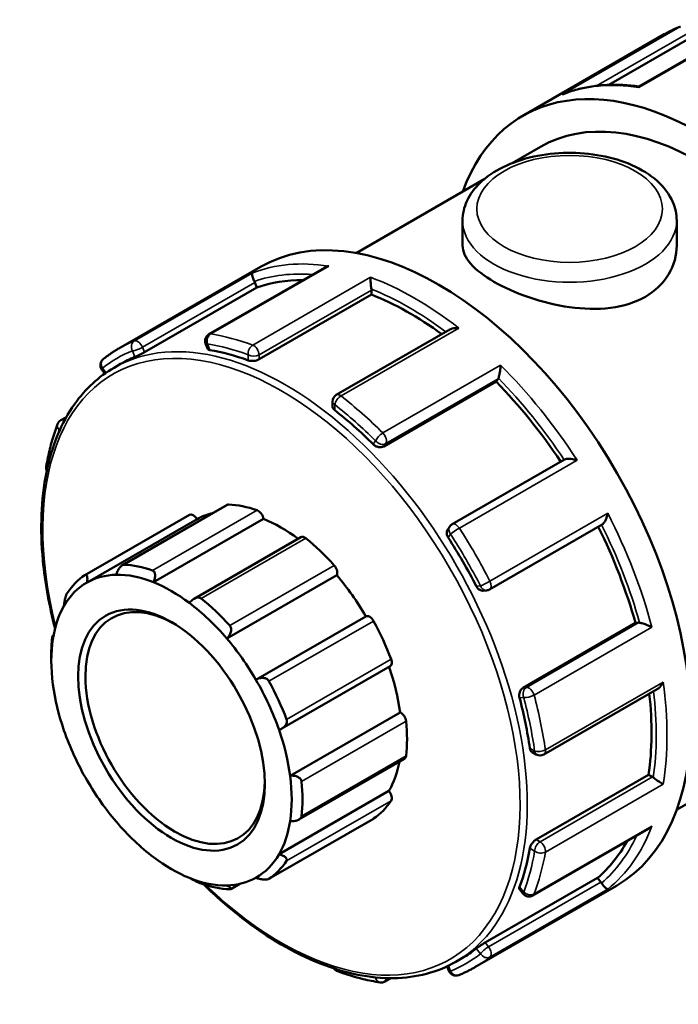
# Model space of a CAD drawing. Header units: millimetres. Extents: x 0 to 905, y -379 to 785.
# Tile 5 of 9: x 46 to 88, y 723 to 785. Entities that reach past the tile are written whole.
import ezdxf

# ---------------------------------------------------------------- set-up
doc = ezdxf.new("R2010")
doc.units = ezdxf.units.MM
doc.layers.add('Visible (ANSI)', color=7, linetype='Continuous', lineweight=50)
doc.layers.add('Visible Narrow (ANSI)', color=7, linetype='Continuous', lineweight=35)

msp = doc.modelspace()

# ---------------------------------------------------------------- linework, layer by layer
at = {"layer": 'Visible (ANSI)'}
for p, q in [((92.6, 785.357), (85.318, 781.164)), ((77.992, 779.321), (86.916, 784.459)), ((88.534, 784.221), (83.412, 781.271)), ((77.321, 776.338), (79.115, 777.371)), ((67.482, 770.672), (75.554, 775.32)), ((74.197, 772.717), (74.197, 771.147)), ((87.697, 772.717), (87.697, 771.147)), ((52.522, 764.653), (61.446, 769.792)), ((65.489, 769.745), (58.207, 765.551)), ((54.141, 764.415), (61.226, 768.495)), ((61.226, 768.495), (61.104, 768.81)), ((68.449, 768.052), (68.449, 768.334)), ((61.364, 763.972), (68.449, 768.052)), ((73.385, 765.842), (66.237, 761.726)), ((57.999, 764.962), (58.132, 764.618)), ((51.463, 763.307), (51.649, 763.076)), ((52.222, 763.442), (52.632, 763.678)), ((76.312, 762.567), (76.434, 762.741)), ((69.227, 758.487), (76.312, 762.567)), ((65.996, 761.31), (65.996, 761.009)), ((48.872, 760.134), (49.22, 760.335)), ((80.624, 757.653), (73.537, 753.572)), ((59.35, 754.796), (52.74, 750.99)), ((50.387, 750.375), (56.978, 754.17)), ((50.524, 749.909), (57.454, 753.9)), ((54.714, 749.92), (61.643, 753.911)), ((73.383, 753.431), (73.259, 753.255)), ((75.903, 749.471), (82.99, 753.552)), ((64.001, 752.764), (57.266, 748.886)), ((59.335, 746.373), (66.265, 750.363)), ((75.493, 749.389), (75.708, 749.409)), ((61.166, 743.781), (68.096, 747.771)), ((78.009, 743.276), (85.094, 747.356)), ((85.305, 747.376), (85.094, 747.356)), ((48.349, 746.553), (48.409, 746.588)), ((48.265, 744.968), (48.265, 745.359)), ((62.804, 740.701), (69.634, 744.634)), ((79.32, 739.063), (86.468, 743.179)), ((87.693, 735.575), (99.326, 742.274)), ((63.323, 737.73), (70.253, 741.721)), ((78.581, 739.213), (78.841, 739.063)), ((63.88, 734.963), (70.54, 738.798)), ((78.836, 733.709), (85.922, 737.789)), ((86.166, 737.648), (85.922, 737.789)), ((62.624, 732.777), (69.554, 736.768)), ((61.981, 731.222), (68.571, 735.017)), ((78.629, 730.177), (85.911, 734.37)), ((75.622, 727.208), (82.707, 731.288)), ((82.919, 731.026), (82.707, 731.288)), ((60.161, 730.913), (59.59, 730.584)), ((74.979, 725.657), (83.902, 730.796)), ((77.785, 730.579), (78.016, 730.292)), ((73.78, 726.006), (74.19, 726.242)), ((73.22, 725.714), (73.329, 725.434)), ((69.657, 724.968), (69.294, 724.759))]:
    msp.add_line(p, q, dxfattribs=at)
for centre, start, end in [((58.446, 765.135), 119.93599, 201.19789), ((51.837, 763.607), 128.58984, 218.80817), ((66.476, 761.31), 119.93599, 180), ((49.111, 759.718), 119.93599, 159.073), ((48.42, 757.135), 170.42225, 203.86535), ((73.776, 753.156), 119.93599, 144.97291), ((75.664, 749.887), 275.23725, 299.93599), ((79.081, 739.479), 240.06401, 299.93599), ((78.39, 730.592), 218.80817, 299.93599), ((66.476, 725.861), 215.49593, 249.68165), ((73.776, 725.608), 201.19789, 291.65992), ((69.055, 725.175), 261.08123, 299.93599)]:
    msp.add_arc(centre, 0.48, start, end, dxfattribs=at)
for centre, major_axis, start_param, end_param in [((89.221, 759.823), (-11.228, 19.498), 2.690566, 6.734212), ((89.221, 759.823), (-10.105, 17.548), 3.141593, 6.283185), ((72.674, 750.294), (-11.228, 19.498), 3.141593, 6.283185), ((60.81, 768.783), (-0.24, 0.416), 4.452523, 4.617599), ((70.836, 749.235), (-10.779, 18.718), 5.954181, 6.180212), ((68.11, 768.53), (-0.24, 0.416), 3.928925, 4.094), ((70.836, 749.235), (-10.779, 18.718), 5.365125, 5.656614), ((63.411, 744.96), (10.779, -18.718), 2.537562, 2.702293), ((63.411, 744.96), (-10.779, 18.718), 6.202753, 6.283185), ((76.14, 763.106), (0.24, -0.416), 0.263733, 0.428809), ((70.836, 749.235), (-10.779, 18.718), 4.824194, 5.133015), ((63.411, 744.96), (10.779, -18.718), 2.013963, 2.178695), ((59.589, 754.381), (-0.24, 0.416), 5.933446, 6.283185), ((62.775, 744.593), (-5.589, 9.706), 5.694314, 5.933446), ((57.217, 753.754), (-0.24, 0.416), 4.729446, 6.283185), ((62.775, 744.593), (-5.35, 9.29), 6.105402, 6.277853), ((61.309, 754.036), (0.24, -0.416), 0.959535, 2.552722), ((62.775, 744.593), (5.35, -9.29), 2.218568, 2.507942), ((70.836, 749.235), (-10.779, 18.718), 4.29563, 4.604536), ((64.24, 752.348), (-0.24, 0.416), 5.305127, 6.283185), ((63.411, 744.96), (10.779, -18.718), 1.490364, 1.655096), ((62.775, 744.593), (5.589, -9.706), 1.924403, 2.163535), ((56.184, 740.798), (-5.589, 9.706), 5.694314, 5.933446), ((65.96, 750.712), (0.24, -0.416), 0.331217, 1.924403), ((56.184, 740.798), (-5.589, 9.706), 0.039447, 0.278579), ((55.845, 740.603), (-5.35, 9.29), 5.978226, 6.277853), ((55.845, 740.603), (-5.35, 9.29), 5.649534, 5.978226), ((62.775, 744.593), (5.35, -9.29), 1.579996, 1.879623), ((55.845, 740.603), (-5.35, 9.29), 6.277853, 6.606544), ((55.845, 740.603), (5.35, -9.29), 2.208315, 2.507942), ((56.071, 740.733), (3.992, -6.933), 2.37399, 7.050788), ((55.845, 740.603), (-5.35, 9.29), 0.323359, 0.622986), ((55.845, 740.603), (5.35, -9.29), 1.879623, 2.208315), ((56.184, 740.798), (-5.589, 9.706), 5.065996, 5.305127), ((68.332, 747.354), (-0.24, 0.416), 4.676809, 6.269995), ((62.775, 744.593), (5.589, -9.706), 1.296085, 1.535216), ((85.475, 746.938), (-0.24, 0.416), 5.858244, 6.02332), ((55.845, 740.603), (-5.35, 9.29), 0.622986, 0.951678), ((56.184, 740.798), (5.589, -9.706), 3.809359, 3.928925), ((55.845, 740.603), (5.35, -9.29), 1.579996, 1.879623), ((69.395, 745.05), (0.24, -0.416), 0, 1.296085), ((62.775, 744.593), (5.35, -9.29), 0.951678, 1.249238), ((55.845, 740.603), (-5.35, 9.29), 0.951678, 1.251305), ((55.845, 740.603), (5.35, -9.29), 1.251305, 1.579996), ((56.184, 740.798), (-5.589, 9.706), 4.437677, 4.676809), ((70.836, 749.235), (-10.779, 18.718), 3.772032, 4.063716), ((63.411, 744.96), (10.779, -18.718), 0.966765, 1.131497), ((70.301, 741.305), (0.24, -0.416), 0.906898, 2.500084), ((62.775, 744.593), (5.589, -9.706), 0.667766, 0.906898), ((55.845, 740.603), (-5.35, 9.29), 1.251305, 1.579996), ((55.845, 740.603), (5.35, -9.29), 0.951678, 1.251305), ((62.775, 744.593), (5.35, -9.29), 0.323359, 0.591719), ((70.301, 739.214), (0.24, -0.416), 0, 0.667766), ((55.845, 740.603), (-5.35, 9.29), 1.579996, 1.879623), ((55.845, 740.603), (5.35, -9.29), 0.622986, 0.951678), ((56.184, 740.798), (-5.589, 9.706), 3.809359, 4.04849), ((86.166, 737.256), (-0.24, 0.416), 5.334645, 5.499721), ((69.395, 736.512), (0.24, -0.416), 0.278579, 1.871765), ((62.775, 744.593), (5.589, -9.706), 0.039447, 0.278579), ((55.845, 740.603), (-5.35, 9.29), 1.879623, 2.208315), ((55.845, 740.603), (5.35, -9.29), 0.323359, 0.622986), ((68.332, 735.433), (0.24, -0.416), 0, 0.039447), ((70.836, 749.235), (10.779, -18.718), 0.10684, 0.334139), ((63.411, 744.96), (10.779, -18.718), 0.443167, 0.607898), ((55.845, 740.603), (-5.35, 9.29), 2.208315, 2.507942), ((55.845, 740.603), (5.35, -9.29), 6.277853, 6.606544), ((56.184, 740.798), (5.589, -9.706), 0.039447, 0.278579), ((55.845, 740.603), (5.35, -9.29), 5.649534, 5.978226), ((55.845, 740.603), (5.35, -9.29), 5.978226, 6.277853), ((82.749, 730.784), (-0.24, 0.416), 4.811047, 4.976122), ((56.184, 740.798), (5.589, -9.706), 5.694314, 5.933446), ((63.411, 744.96), (10.779, -18.718), 0, 0.0843)]:
    msp.add_ellipse(centre, major_axis=major_axis, ratio=0.578093, start_param=start_param, end_param=end_param, dxfattribs=at)
msp.add_ellipse((55.845, 740.603), major_axis=(4.152, -7.21), ratio=0.578093, dxfattribs=at)
for points, knots in [([(86.916, 784.459), (86.982, 784.497), (87.048, 784.534), (87.182, 784.606), (87.249, 784.641), (87.385, 784.709), (87.453, 784.742), (87.591, 784.806), (87.66, 784.837), (87.8, 784.898), (87.87, 784.927), (87.941, 784.955)], [5.49972085, 5.49972085, 5.49972085, 5.49972085, 5.516499, 5.516499, 5.53327714, 5.53327714, 5.55005529, 5.55005529, 5.56683343, 5.56683343, 5.58361158, 5.58361158, 5.58361158, 5.58361158]), ([(80.475, 780.659), (80.477, 780.66), (80.478, 780.661), (80.502, 780.673), (80.526, 780.683), (80.55, 780.692)], [-0.000440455, -0.000440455, -0.000440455, -0.000440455, 0, 0, 0.007819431, 0.007819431, 0.007819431, 0.007819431]), ([(85.321, 781.165), (84.979, 781.214), (84.641, 781.247), (83.972, 781.281), (83.642, 781.282), (82.991, 781.252), (82.67, 781.22), (82.042, 781.125), (81.734, 781.061), (81.131, 780.901), (80.836, 780.805), (80.55, 780.692)], [0.3587231, 0.3587231, 0.3587231, 0.3587231, 0.4261816, 0.4261816, 0.493877, 0.493877, 0.5615724, 0.5615724, 0.6292678, 0.6292678, 0.6969632, 0.6969632, 0.6969632, 0.6969632]), ([(85.318, 781.164), (85.315, 781.162), (85.313, 781.16), (85.305, 781.147), (85.302, 781.129), (85.3, 781.103), (85.3, 781.102), (85.3, 781.101)], [0.06294804, 0.06294804, 0.06294804, 0.06294804, 0.06985805, 0.06985805, 0.09118879, 0.09118879, 0.09162507, 0.09162507, 0.09162507, 0.09162507]), ([(74.197, 772.717), (74.197, 773.139), (74.294, 773.559), (74.663, 774.37), (74.949, 774.754), (75.707, 775.485), (76.202, 775.817), (77.341, 776.376), (77.992, 776.596), (79.364, 776.896), (80.083, 776.976), (81.523, 776.994), (82.243, 776.933), (83.622, 776.674), (84.282, 776.475), (85.48, 775.944), (86.019, 775.611), (86.895, 774.828), (87.24, 774.38), (87.612, 773.51), (87.697, 773.114), (87.697, 772.717)], [3.926991, 3.926991, 3.926991, 3.926991, 4.183689, 4.183689, 4.465219, 4.465219, 4.792286, 4.792286, 5.135292, 5.135292, 5.475503, 5.475503, 5.813642, 5.813642, 6.153381, 6.153381, 6.496384, 6.496384, 6.827085, 6.827085, 7.068583, 7.068583, 7.068583, 7.068583]), ([(87.697, 771.147), (87.697, 770.544), (87.53, 769.898), (86.844, 768.758), (86.325, 768.266), (85.116, 767.57), (84.353, 767.323), (82.69, 767.111), (81.79, 767.142), (80.105, 767.378), (79.205, 767.599), (77.542, 768.169), (76.779, 768.517), (75.57, 769.213), (75.05, 769.604), (74.364, 770.386), (74.197, 770.78), (74.197, 771.147)], [1.538274, 1.538274, 1.538274, 1.538274, 1.794732, 1.794732, 2.05119, 2.05119, 2.307649, 2.307649, 2.564107, 2.564107, 2.820446, 2.820446, 3.076786, 3.076786, 3.333125, 3.333125, 3.589464, 3.589464, 3.589464, 3.589464]), ([(65.755, 769.847), (65.754, 769.846), (65.752, 769.846), (65.682, 769.83), (65.616, 769.808), (65.531, 769.768), (65.51, 769.757), (65.489, 769.745)], [-0.00044046, -0.00044046, -0.00044046, -0.00044046, 0, 0, 0.0212066, 0.0212066, 0.02851151, 0.02851151, 0.02851151, 0.02851151]), ([(61.072, 768.881), (61.052, 768.921), (61.033, 768.962), (60.997, 769.047), (60.981, 769.089), (60.949, 769.18), (60.937, 769.225), (60.921, 769.299), (60.918, 769.329), (60.918, 769.377), (60.922, 769.394), (60.931, 769.404), (60.931, 769.404), (60.931, 769.404)], [0, 0, 0, 0, 0.01348898, 0.01348898, 0.0289475, 0.0289475, 0.04954636, 0.04954636, 0.06985805, 0.06985805, 0.09118879, 0.09118879, 0.09162507, 0.09162507, 0.09162507, 0.09162507]), ([(68.445, 768.401), (68.439, 768.441), (68.434, 768.483), (68.424, 768.579), (68.419, 768.63), (68.409, 768.747), (68.404, 768.81), (68.397, 768.924), (68.394, 768.975), (68.391, 769.068), (68.39, 769.11), (68.39, 769.144), (68.39, 769.145), (68.39, 769.146)], [0, 0, 0, 0, 0.01348898, 0.01348898, 0.0289475, 0.0289475, 0.04954636, 0.04954636, 0.06985805, 0.06985805, 0.09118879, 0.09118879, 0.09162507, 0.09162507, 0.09162507, 0.09162507]), ([(73.96, 765.938), (73.959, 765.938), (73.958, 765.938), (73.886, 765.945), (73.814, 765.946), (73.677, 765.936), (73.611, 765.925), (73.49, 765.892), (73.434, 765.871), (73.385, 765.842)], [-0.00044046, -0.00044046, -0.00044046, -0.00044046, 0, 0, 0.0212066, 0.0212066, 0.04142834, 0.04142834, 0.06011536, 0.06011536, 0.06011536, 0.06011536]), ([(51.538, 763.983), (51.6, 764.032), (51.663, 764.081), (51.791, 764.177), (51.855, 764.223), (51.985, 764.315), (52.051, 764.36), (52.183, 764.447), (52.25, 764.49), (52.385, 764.573), (52.454, 764.614), (52.522, 764.653)], [5.41196271, 5.41196271, 5.41196271, 5.41196271, 5.42951434, 5.42951434, 5.44706597, 5.44706597, 5.4646176, 5.4646176, 5.48216922, 5.48216922, 5.49972085, 5.49972085, 5.49972085, 5.49972085]), ([(58.258, 764.551), (58.217, 764.558), (58.182, 764.569), (58.146, 764.595), (58.137, 764.606), (58.132, 764.618)], [-0.07285345, -0.07285345, -0.07285345, -0.07285345, -0.05449022, -0.05449022, -0.043487, -0.043487, -0.043487, -0.043487]), ([(54.141, 764.415), (54.098, 764.39), (54.046, 764.362), (53.936, 764.304), (53.877, 764.275), (53.77, 764.222), (53.713, 764.196), (53.613, 764.15), (53.569, 764.132), (53.536, 764.118)], [0, 0, 0, 0, 0.01806349, 0.01806349, 0.03612698, 0.03612698, 0.05449022, 0.05449022, 0.07285345, 0.07285345, 0.07285345, 0.07285345]), ([(61.364, 763.972), (61.321, 763.947), (61.268, 763.924), (61.15, 763.89), (61.086, 763.878), (60.965, 763.866), (60.9, 763.866), (60.782, 763.878), (60.728, 763.89), (60.685, 763.905)], [0, 0, 0, 0, 0.01806349, 0.01806349, 0.03612698, 0.03612698, 0.05449022, 0.05449022, 0.07285345, 0.07285345, 0.07285345, 0.07285345]), ([(48.504, 747.015), (48.126, 748.47), (47.868, 749.906), (47.547, 753.281), (47.621, 755.161), (48.299, 758.509), (48.901, 759.978), (50.424, 762.118), (51.26, 762.888), (52.222, 763.442)], [4.37263, 4.37263, 4.37263, 4.37263, 4.596534, 4.596534, 4.919008, 4.919008, 5.240764, 5.240764, 5.499721, 5.499721, 5.499721, 5.499721]), ([(76.458, 762.786), (76.469, 762.814), (76.48, 762.848), (76.504, 762.931), (76.515, 762.98), (76.539, 763.097), (76.551, 763.166), (76.57, 763.299), (76.578, 763.363), (76.589, 763.487), (76.593, 763.546), (76.595, 763.602), (76.595, 763.603), (76.595, 763.604)], [0, 0, 0, 0, 0.01348898, 0.01348898, 0.0289475, 0.0289475, 0.04954636, 0.04954636, 0.06985805, 0.06985805, 0.09118879, 0.09118879, 0.09162507, 0.09162507, 0.09162507, 0.09162507]), ([(66.137, 760.766), (66.094, 760.799), (66.057, 760.84), (66.008, 760.924), (65.996, 760.969), (65.996, 761.009)], [-0.07285345, -0.07285345, -0.07285345, -0.07285345, -0.05449022, -0.05449022, -0.03626111, -0.03626111, -0.03626111, -0.03626111]), ([(47.947, 757.215), (47.979, 757.405), (48.015, 757.594), (48.091, 757.965), (48.133, 758.149), (48.222, 758.511), (48.27, 758.69), (48.372, 759.042), (48.426, 759.215), (48.54, 759.556), (48.6, 759.724), (48.663, 759.89)], [4.8883639, 4.8883639, 4.8883639, 4.8883639, 4.9226937, 4.9226937, 4.9570235, 4.9570235, 4.9913533, 4.9913533, 5.025683, 5.025683, 5.0600128, 5.0600128, 5.0600128, 5.0600128]), ([(69.227, 758.487), (69.184, 758.462), (69.131, 758.444), (69.015, 758.429), (68.952, 758.433), (68.835, 758.455), (68.772, 758.477), (68.657, 758.537), (68.605, 758.575), (68.565, 758.616)], [0, 0, 0, 0, 0.01806349, 0.01806349, 0.03612698, 0.03612698, 0.05449022, 0.05449022, 0.07285345, 0.07285345, 0.07285345, 0.07285345]), ([(81.419, 757.606), (81.418, 757.606), (81.417, 757.607), (81.353, 757.629), (81.287, 757.648), (81.154, 757.678), (81.086, 757.689), (80.95, 757.703), (80.881, 757.705), (80.768, 757.697), (80.722, 757.69), (80.661, 757.671), (80.641, 757.663), (80.624, 757.653)], [-0.00044046, -0.00044046, -0.00044046, -0.00044046, 0, 0, 0.0212066, 0.0212066, 0.04142834, 0.04142834, 0.06239658, 0.06239658, 0.07809051, 0.07809051, 0.08724383, 0.08724383, 0.08724383, 0.08724383]), ([(82.99, 753.552), (83.007, 753.561), (83.024, 753.574), (83.07, 753.617), (83.099, 753.652), (83.162, 753.745), (83.195, 753.806), (83.252, 753.931), (83.276, 753.995), (83.318, 754.127), (83.335, 754.195), (83.348, 754.263), (83.348, 754.264), (83.348, 754.265)], [0.0045826, 0.0045826, 0.0045826, 0.0045826, 0.01348898, 0.01348898, 0.0289475, 0.0289475, 0.04954636, 0.04954636, 0.06985805, 0.06985805, 0.09118879, 0.09118879, 0.09162507, 0.09162507, 0.09162507, 0.09162507]), ([(73.286, 752.745), (73.253, 752.797), (73.226, 752.856), (73.195, 752.977), (73.192, 753.038), (73.205, 753.145), (73.223, 753.197), (73.254, 753.246), (73.256, 753.251), (73.259, 753.255)], [-0.07285345, -0.07285345, -0.07285345, -0.07285345, -0.05449022, -0.05449022, -0.03612698, -0.03612698, -0.01806349, -0.01806349, -0.01628095, -0.01628095, -0.01628095, -0.01628095]), ([(52.355, 750.393), (52.377, 750.466), (52.407, 750.545), (52.482, 750.7), (52.528, 750.776), (52.617, 750.891), (52.665, 750.94), (52.738, 750.99), (52.763, 751.004), (52.811, 751.021), (52.834, 751.025), (52.856, 751.024)], [0.17258948, 0.17258948, 0.17258948, 0.17258948, 0.19591657, 0.19591657, 0.22075657, 0.22075657, 0.24117212, 0.24117212, 0.2513799, 0.2513799, 0.26158767, 0.26158767, 0.26158767, 0.26158767]), ([(50.378, 750.369), (50.395, 750.38), (50.411, 750.387), (50.44, 750.39), (50.454, 750.387), (50.491, 750.366), (50.509, 750.334), (50.535, 750.25), (50.543, 750.188), (50.542, 750.052), (50.535, 749.98), (50.524, 749.909)], [0.09051111, 0.09051111, 0.09051111, 0.09051111, 0.10071888, 0.10071888, 0.11092666, 0.11092666, 0.13134221, 0.13134221, 0.15618221, 0.15618221, 0.1795093, 0.1795093, 0.1795093, 0.1795093]), ([(54.653, 750.664), (54.677, 750.656), (54.698, 750.643), (54.737, 750.608), (54.753, 750.587), (54.794, 750.514), (54.808, 750.452), (54.819, 750.318), (54.811, 750.234), (54.774, 750.071), (54.746, 749.992), (54.714, 749.92)], [0.09051111, 0.09051111, 0.09051111, 0.09051111, 0.10071888, 0.10071888, 0.11092666, 0.11092666, 0.13134221, 0.13134221, 0.15618221, 0.15618221, 0.1795093, 0.1795093, 0.1795093, 0.1795093]), ([(75.493, 749.389), (75.488, 749.388), (75.482, 749.388), (75.423, 749.386), (75.369, 749.397), (75.27, 749.439), (75.219, 749.473), (75.129, 749.56), (75.091, 749.613), (75.063, 749.667)], [0.01607019, 0.01607019, 0.01607019, 0.01607019, 0.01806349, 0.01806349, 0.03612698, 0.03612698, 0.05449022, 0.05449022, 0.07285345, 0.07285345, 0.07285345, 0.07285345]), ([(49.066, 748.429), (49.071, 748.492), (49.079, 748.566), (49.103, 748.726), (49.119, 748.812), (49.155, 748.959), (49.175, 749.029), (49.209, 749.122), (49.22, 749.151), (49.244, 749.202), (49.256, 749.224), (49.268, 749.241)], [0.17258948, 0.17258948, 0.17258948, 0.17258948, 0.19591657, 0.19591657, 0.22075657, 0.22075657, 0.24117212, 0.24117212, 0.2513799, 0.2513799, 0.26158767, 0.26158767, 0.26158767, 0.26158767]), ([(56.976, 748.617), (57.022, 748.681), (57.079, 748.744), (57.208, 748.854), (57.281, 748.9), (57.414, 748.952), (57.481, 748.966), (57.577, 748.961), (57.608, 748.955), (57.665, 748.934), (57.692, 748.919), (57.716, 748.9)], [0.17258948, 0.17258948, 0.17258948, 0.17258948, 0.19591657, 0.19591657, 0.22075657, 0.22075657, 0.24117212, 0.24117212, 0.2513799, 0.2513799, 0.26158767, 0.26158767, 0.26158767, 0.26158767]), ([(59.513, 747.19), (59.535, 747.166), (59.553, 747.138), (59.582, 747.077), (59.592, 747.044), (59.61, 746.94), (59.605, 746.867), (59.572, 746.72), (59.537, 746.637), (59.446, 746.491), (59.392, 746.426), (59.335, 746.373)], [0.09051111, 0.09051111, 0.09051111, 0.09051111, 0.10071888, 0.10071888, 0.11092666, 0.11092666, 0.13134221, 0.13134221, 0.15618221, 0.15618221, 0.1795093, 0.1795093, 0.1795093, 0.1795093]), ([(86.133, 747.084), (86.132, 747.084), (86.131, 747.085), (86.083, 747.11), (86.03, 747.137), (85.919, 747.188), (85.861, 747.214), (85.737, 747.263), (85.671, 747.288), (85.556, 747.326), (85.508, 747.34), (85.423, 747.362), (85.388, 747.369), (85.357, 747.374), (85.357, 747.374), (85.356, 747.374)], [-0.00044046, -0.00044046, -0.00044046, -0.00044046, 0, 0, 0.0212066, 0.0212066, 0.04142834, 0.04142834, 0.06239658, 0.06239658, 0.07809051, 0.07809051, 0.09172139, 0.09172139, 0.09205691, 0.09205691, 0.09205691, 0.09205691]), ([(48.321, 746.419), (48.324, 746.445), (48.327, 746.467), (48.333, 746.505), (48.336, 746.52), (48.345, 746.553), (48.35, 746.558), (48.359, 746.543), (48.362, 746.517), (48.367, 746.442), (48.367, 746.395), (48.367, 746.343)], [0.09051111, 0.09051111, 0.09051111, 0.09051111, 0.10071888, 0.10071888, 0.11092666, 0.11092666, 0.13134221, 0.13134221, 0.15618221, 0.15618221, 0.1795093, 0.1795093, 0.1795093, 0.1795093]), ([(61.166, 743.781), (61.233, 743.819), (61.311, 743.851), (61.476, 743.892), (61.564, 743.899), (61.713, 743.882), (61.784, 743.862), (61.876, 743.81), (61.904, 743.789), (61.953, 743.74), (61.974, 743.712), (61.991, 743.682)], [0.17258948, 0.17258948, 0.17258948, 0.17258948, 0.19591657, 0.19591657, 0.22075657, 0.22075657, 0.24117212, 0.24117212, 0.2513799, 0.2513799, 0.26158767, 0.26158767, 0.26158767, 0.26158767]), ([(86.468, 743.179), (86.515, 743.207), (86.561, 743.243), (86.65, 743.33), (86.694, 743.383), (86.772, 743.498), (86.808, 743.562), (86.838, 743.628), (86.839, 743.63), (86.839, 743.631)], [0.03142896, 0.03142896, 0.03142896, 0.03142896, 0.04954636, 0.04954636, 0.06985805, 0.06985805, 0.09118879, 0.09118879, 0.09162507, 0.09162507, 0.09162507, 0.09162507]), ([(77.789, 742.639), (77.774, 742.694), (77.767, 742.758), (77.772, 742.888), (77.785, 742.953), (77.824, 743.066), (77.853, 743.122), (77.924, 743.215), (77.966, 743.252), (78.009, 743.276)], [-0.07285345, -0.07285345, -0.07285345, -0.07285345, -0.05449022, -0.05449022, -0.03612698, -0.03612698, -0.01806349, -0.01806349, 0, 0, 0, 0]), ([(63.101, 741.275), (63.113, 741.244), (63.12, 741.211), (63.124, 741.145), (63.121, 741.111), (63.1, 741.011), (63.067, 740.947), (62.98, 740.83), (62.916, 740.772), (62.774, 740.68), (62.698, 740.645), (62.624, 740.621)], [0.09051111, 0.09051111, 0.09051111, 0.09051111, 0.10071888, 0.10071888, 0.11092666, 0.11092666, 0.13134221, 0.13134221, 0.15618221, 0.15618221, 0.1795093, 0.1795093, 0.1795093, 0.1795093]), ([(78.581, 739.213), (78.546, 739.233), (78.513, 739.266), (78.464, 739.351), (78.447, 739.404), (78.439, 739.457)], [0.03616772, 0.03616772, 0.03616772, 0.03616772, 0.05449022, 0.05449022, 0.07285345, 0.07285345, 0.07285345, 0.07285345]), ([(63.323, 737.73), (63.401, 737.737), (63.486, 737.735), (63.656, 737.71), (63.741, 737.684), (63.872, 737.619), (63.93, 737.578), (63.994, 737.504), (64.011, 737.477), (64.037, 737.421), (64.045, 737.392), (64.048, 737.363)], [0.17258948, 0.17258948, 0.17258948, 0.17258948, 0.19591657, 0.19591657, 0.22075657, 0.22075657, 0.24117212, 0.24117212, 0.2513799, 0.2513799, 0.26158767, 0.26158767, 0.26158767, 0.26158767]), ([(86.839, 737.19), (86.839, 737.191), (86.838, 737.191), (86.808, 737.208), (86.774, 737.229), (86.696, 737.278), (86.654, 737.306), (86.559, 737.369), (86.507, 737.405), (86.41, 737.472), (86.368, 737.502), (86.29, 737.559), (86.255, 737.585), (86.223, 737.61), (86.222, 737.61), (86.222, 737.611)], [-0.00044046, -0.00044046, -0.00044046, -0.00044046, 0, 0, 0.0212066, 0.0212066, 0.04142834, 0.04142834, 0.06239658, 0.06239658, 0.07809051, 0.07809051, 0.09172139, 0.09172139, 0.09205691, 0.09205691, 0.09205691, 0.09205691]), ([(64.048, 735.178), (64.045, 735.152), (64.037, 735.126), (64.011, 735.077), (63.994, 735.054), (63.93, 734.99), (63.872, 734.955), (63.741, 734.899), (63.656, 734.878), (63.486, 734.857), (63.401, 734.857), (63.323, 734.863)], [0.09051111, 0.09051111, 0.09051111, 0.09051111, 0.10071888, 0.10071888, 0.11092666, 0.11092666, 0.13134221, 0.13134221, 0.15618221, 0.15618221, 0.1795093, 0.1795093, 0.1795093, 0.1795093]), ([(85.911, 734.37), (85.931, 734.381), (85.951, 734.394), (86.028, 734.447), (86.082, 734.495), (86.131, 734.548), (86.132, 734.549), (86.133, 734.551)], [0.06270125, 0.06270125, 0.06270125, 0.06270125, 0.06985805, 0.06985805, 0.09118879, 0.09118879, 0.09162507, 0.09162507, 0.09162507, 0.09162507]), ([(78.439, 733.154), (78.447, 733.199), (78.464, 733.252), (78.513, 733.36), (78.546, 733.416), (78.616, 733.515), (78.658, 733.564), (78.747, 733.649), (78.794, 733.684), (78.836, 733.709)], [-0.07285345, -0.07285345, -0.07285345, -0.07285345, -0.05449022, -0.05449022, -0.03612698, -0.03612698, -0.01806349, -0.01806349, 0, 0, 0, 0]), ([(62.624, 732.777), (62.698, 732.759), (62.774, 732.733), (62.916, 732.669), (62.98, 732.63), (63.067, 732.554), (63.1, 732.513), (63.121, 732.452), (63.124, 732.431), (63.12, 732.392), (63.113, 732.373), (63.101, 732.355)], [0.17258948, 0.17258948, 0.17258948, 0.17258948, 0.19591657, 0.19591657, 0.22075657, 0.22075657, 0.24117212, 0.24117212, 0.2513799, 0.2513799, 0.26158767, 0.26158767, 0.26158767, 0.26158767]), ([(57.716, 730.933), (57.692, 730.941), (57.665, 730.951), (57.608, 730.974), (57.577, 730.987), (57.481, 731.029), (57.414, 731.06), (57.281, 731.124), (57.208, 731.161), (57.079, 731.229), (57.022, 731.259), (56.976, 731.285)], [0.09051111, 0.09051111, 0.09051111, 0.09051111, 0.10071888, 0.10071888, 0.11092666, 0.11092666, 0.13134221, 0.13134221, 0.15618221, 0.15618221, 0.1795093, 0.1795093, 0.1795093, 0.1795093]), ([(61.991, 731.228), (61.974, 731.217), (61.953, 731.207), (61.904, 731.193), (61.876, 731.187), (61.784, 731.177), (61.713, 731.178), (61.564, 731.192), (61.476, 731.207), (61.311, 731.247), (61.233, 731.272), (61.166, 731.297)], [0.09051111, 0.09051111, 0.09051111, 0.09051111, 0.10071888, 0.10071888, 0.11092666, 0.11092666, 0.13134221, 0.13134221, 0.15618221, 0.15618221, 0.1795093, 0.1795093, 0.1795093, 0.1795093]), ([(73.78, 726.006), (72.626, 725.341), (71.292, 724.991), (68.389, 724.947), (66.817, 725.264), (63.585, 726.54), (61.924, 727.508), (59.477, 729.392), (58.657, 730.107), (57.86, 730.884)], [2.358128, 2.358128, 2.358128, 2.358128, 2.669022, 2.669022, 2.986132, 2.986132, 3.308207, 3.308207, 3.474501, 3.474501, 3.474501, 3.474501]), ([(59.335, 730.813), (59.392, 730.785), (59.446, 730.755), (59.537, 730.695), (59.572, 730.665), (59.605, 730.621), (59.61, 730.603), (59.592, 730.584), (59.582, 730.579), (59.553, 730.573), (59.535, 730.572), (59.513, 730.573)], [0.17258948, 0.17258948, 0.17258948, 0.17258948, 0.19591657, 0.19591657, 0.22075657, 0.22075657, 0.24117212, 0.24117212, 0.2513799, 0.2513799, 0.26158767, 0.26158767, 0.26158767, 0.26158767]), ([(77.785, 730.579), (77.777, 730.589), (77.771, 730.603), (77.767, 730.647), (77.774, 730.683), (77.789, 730.722)], [0.04346401, 0.04346401, 0.04346401, 0.04346401, 0.05449022, 0.05449022, 0.07285345, 0.07285345, 0.07285345, 0.07285345]), ([(83.348, 730.577), (83.348, 730.577), (83.348, 730.577), (83.335, 730.575), (83.318, 730.58), (83.277, 730.603), (83.254, 730.62), (83.198, 730.67), (83.165, 730.704), (83.101, 730.776), (83.072, 730.812), (83.017, 730.886), (82.991, 730.922), (82.966, 730.96), (82.965, 730.961), (82.965, 730.962)], [-0.00044046, -0.00044046, -0.00044046, -0.00044046, 0, 0, 0.0212066, 0.0212066, 0.04142834, 0.04142834, 0.06239658, 0.06239658, 0.07809051, 0.07809051, 0.09172139, 0.09172139, 0.09205691, 0.09205691, 0.09205691, 0.09205691]), ([(75.063, 726.833), (75.091, 726.855), (75.129, 726.884), (75.219, 726.948), (75.27, 726.984), (75.369, 727.051), (75.423, 727.086), (75.529, 727.153), (75.579, 727.184), (75.622, 727.208)], [-0.07285345, -0.07285345, -0.07285345, -0.07285345, -0.05449022, -0.05449022, -0.03612698, -0.03612698, -0.01806349, -0.01806349, 0, 0, 0, 0]), ([(74.979, 725.657), (74.913, 725.619), (74.847, 725.583), (74.713, 725.511), (74.646, 725.476), (74.51, 725.408), (74.442, 725.375), (74.304, 725.311), (74.234, 725.279), (74.095, 725.219), (74.024, 725.19), (73.953, 725.162)], [2.3581282, 2.3581282, 2.3581282, 2.3581282, 2.37490634, 2.37490634, 2.39168449, 2.39168449, 2.40846263, 2.40846263, 2.42524078, 2.42524078, 2.44201892, 2.44201892, 2.44201892, 2.44201892]), ([(68.98, 724.701), (68.806, 724.728), (68.631, 724.76), (68.278, 724.831), (68.102, 724.87), (67.746, 724.957), (67.568, 725.005), (67.21, 725.107), (67.031, 725.163), (66.671, 725.281), (66.491, 725.344), (66.31, 725.411)], [2.7939688, 2.7939688, 2.7939688, 2.7939688, 2.8282986, 2.8282986, 2.8626284, 2.8626284, 2.8969582, 2.8969582, 2.9312879, 2.9312879, 2.9656177, 2.9656177, 2.9656177, 2.9656177])]:
    msp.add_open_spline(points, degree=3, knots=knots, dxfattribs=at)
at = {"layer": 'Visible Narrow (ANSI)'}
for p, q in [((85.3, 781.101), (92.724, 785.377)), ((87.9, 784.935), (80.475, 780.659)), ((82.639, 781.211), (88.412, 784.536)), ((58.331, 765.571), (65.755, 769.847)), ((60.931, 769.404), (53.506, 765.129)), ((68.39, 769.146), (60.965, 764.87)), ((54.019, 764.73), (61.104, 768.81)), ((61.364, 764.254), (68.449, 768.334)), ((66.536, 761.662), (73.96, 765.938)), ((54.141, 764.415), (54.019, 764.73)), ((58.258, 764.551), (58.107, 764.94)), ((53.385, 764.507), (53.536, 764.118)), ((60.685, 764.254), (60.685, 763.905)), ((61.364, 763.972), (61.364, 764.254)), ((51.725, 763.129), (51.498, 763.412)), ((76.595, 763.604), (69.17, 759.329)), ((69.349, 758.661), (76.434, 762.741)), ((66.137, 760.766), (66.137, 761.115)), ((48.772, 759.523), (48.796, 759.493)), ((68.715, 758.831), (68.565, 758.616)), ((69.227, 758.487), (69.349, 758.661)), ((73.995, 753.33), (81.419, 757.606)), ((52.856, 751.024), (59.446, 754.819)), ((61.243, 754.459), (54.653, 750.664)), ((83.348, 754.265), (75.923, 749.99)), ((73.286, 752.745), (73.437, 752.96)), ((57.716, 748.9), (64.306, 752.695)), ((66.103, 750.986), (59.513, 747.19)), ((75.324, 749.691), (75.063, 749.667)), ((61.991, 743.682), (68.581, 747.477)), ((85.305, 747.376), (78.22, 743.296)), ((78.709, 742.808), (86.133, 747.084)), ((69.691, 745.07), (63.101, 741.275)), ((86.839, 743.631), (79.415, 739.355)), ((78.22, 743.296), (78.009, 743.276)), ((77.789, 742.639), (78.05, 742.663)), ((64.048, 737.363), (70.638, 741.158)), ((78.741, 739.284), (78.439, 739.457)), ((70.638, 738.973), (64.048, 735.178)), ((86.166, 737.648), (79.081, 733.568)), ((79.415, 732.915), (86.839, 737.19)), ((63.101, 732.355), (69.691, 736.15)), ((68.581, 735.023), (61.991, 731.228)), ((86.133, 734.551), (78.709, 730.275)), ((79.081, 733.568), (78.836, 733.709)), ((78.439, 733.154), (78.741, 732.98)), ((82.919, 731.026), (75.833, 726.946)), ((75.923, 726.301), (83.348, 730.577)), ((78.05, 730.397), (77.789, 730.722)), ((75.063, 726.833), (75.324, 726.508)), ((75.833, 726.946), (75.622, 727.208)), ((73.437, 725.413), (73.304, 725.754)), ((68.7, 725.019), (68.715, 724.98))]:
    msp.add_line(p, q, dxfattribs=at)
for centre, major_axis, ratio, start_param, end_param in [((98.144, 764.961), (-11.228, 19.498), 0.578093, 6.199295, 6.283185), ((90.72, 760.686), (-11.228, 19.498), 0.578093, 5.847345, 6.199295), ((80.947, 772.717), (-6.75, 0), 0.575862, 0, 3.141593), ((71.175, 749.431), (-11.228, 19.498), 0.578093, 5.847345, 6.199295), ((70.836, 749.235), (-10.989, 19.082), 0.578093, 5.902241, 6.177496), ((71.175, 749.431), (-11.228, 19.498), 0.578093, 5.323746, 5.675696), ((70.836, 749.235), (10.989, -19.082), 0.578093, 2.20903, 2.512304), ((63.001, 744.724), (10.779, -18.718), 0.578093, 0, 3.141593), ((53.725, 764.703), (-0.24, 0.416), 0.578093, 4.452523, 6.199295), ((58.446, 765.135), (0.074, 0.474), 0.73969, 0.537393, 2.108189), ((58.446, 765.135), (-0.24, 0.416), 0.578093, 5.847345, 6.283185), ((63.751, 745.155), (-11.228, 19.498), 0.578093, 5.675696, 5.847345), ((62.775, 744.593), (-10.619, 18.441), 0.578093, 2.035709, 7.400689), ((63.751, 745.155), (-11.228, 19.498), 0.578093, 6.199295, 6.283185), ((53.725, 764.703), (-0.177, 0.446), 0.813101, 0.117725, 1.688521), ((53.725, 764.703), (-0.448, -0.174), 0.209664, 0.632588, 2.203385), ((58.446, 765.135), (-0.448, -0.174), 0.209664, 0, 0.632588), ((63.411, 744.96), (10.989, -19.082), 0.578093, 2.534103, 2.705752), ((61.025, 764.449), (-0.167, -0.45), 0.66998, 3.819792, 5.390589), ((61.025, 764.449), (0.24, -0.416), 0.578093, 0.787332, 2.534103), ((51.837, 763.607), (-0.299, 0.375), 0.812831, 0, 1.447711), ((63.411, 744.96), (-10.989, 19.082), 0.578093, 6.199295, 6.370943), ((61.025, 764.449), (-0.48, 0), 0.575862, 0.785398, 2.356194), ((51.837, 763.607), (-0.374, -0.301), 0.212712, 5.650103, 6.283185), ((71.175, 749.431), (-11.228, 19.498), 0.578093, 4.800147, 5.152097), ((70.836, 749.235), (10.989, -19.082), 0.578093, 1.68046, 1.988706), ((66.476, 761.31), (0.296, 0.378), 0.46835, 0.857553, 2.42835), ((66.476, 761.31), (-0.24, 0.416), 0.578093, 5.323746, 6.283185), ((63.751, 745.155), (-11.228, 19.498), 0.578093, 5.152097, 5.323746), ((66.476, 761.31), (-0.48, 0), 0.575862, 0, 0.785398), ((63.411, 744.96), (10.989, -19.082), 0.578093, 2.010504, 2.182153), ((49.111, 759.718), (-0.448, 0.171), 0.738352, 0, 1.029763), ((49.111, 759.718), (-0.374, -0.301), 0.212712, 5.285354, 5.650103), ((49.111, 759.718), (-0.24, 0.416), 0.578093, 5.531587, 6.283185), ((63.411, 744.96), (-10.989, 19.082), 0.578093, 0.439708, 0.480441), ((69.055, 759.026), (-0.339, -0.34), 0.347339, 4.048131, 5.618927), ((69.055, 759.026), (0.24, -0.416), 0.578093, 0.263733, 2.010504), ((69.055, 759.026), (0.393, -0.276), 0.787757, 4.359809, 5.930605), ((48.42, 757.135), (-0.473, 0.08), 0.668174, 0, 0.597155), ((71.175, 749.431), (-11.228, 19.498), 0.578093, 4.276548, 4.628498), ((73.776, 753.156), (-0.393, 0.276), 0.787757, 0, 1.218216), ((73.776, 753.156), (-0.24, 0.416), 0.578093, 4.800147, 6.283185), ((70.836, 749.235), (10.989, -19.082), 0.578093, 1.156754, 1.465008), ((73.776, 753.156), (0.403, 0.26), 0.071516, 0.952587, 2.523383), ((63.411, 744.96), (10.989, -19.082), 0.578093, 1.486906, 1.658554), ((63.751, 745.155), (-11.228, 19.498), 0.578093, 4.628498, 4.800147), ((75.664, 749.887), (-0.427, -0.219), 0.068372, 0.618053, 2.188849), ((75.664, 749.887), (0.044, -0.478), 0.788574, 5.060317, 6.283185), ((75.664, 749.887), (0.24, -0.416), 0.578093, 0, 1.486906), ((71.175, 749.431), (-11.228, 19.498), 0.578093, 3.75295, 4.104899), ((78.39, 742.858), (-0.044, 0.478), 0.788574, 0.347928, 1.918725), ((78.39, 742.858), (-0.24, 0.416), 0.578093, 4.276548, 6.02332), ((70.836, 749.235), (10.989, -19.082), 0.578093, 0.633156, 0.936506), ((78.39, 742.858), (0.464, 0.123), 0.344481, 3.804972, 5.375768), ((63.411, 744.96), (10.989, -19.082), 0.578093, 0.963307, 1.134956), ((63.751, 745.155), (-11.228, 19.498), 0.578093, 4.104899, 4.276548), ((79.081, 739.479), (-0.475, -0.067), 0.465763, 0.711908, 2.282704), ((79.081, 739.479), (-0.24, -0.416), 0.578093, 5.495853, 6.283185), ((79.081, 739.479), (0.24, -0.416), 0.578093, 0, 0.963307), ((71.175, 749.431), (11.228, -19.498), 0.578093, 0.087758, 0.439708), ((79.081, 733.176), (0.24, 0.416), 0.578093, 0.783464, 2.354261), ((79.081, 733.176), (0.24, -0.416), 0.578093, 0.611357, 2.358128), ((70.836, 749.235), (10.989, -19.082), 0.578093, 0.109557, 0.38533), ((63.411, 744.96), (10.989, -19.082), 0.578093, 0.439708, 0.611357), ((63.751, 745.155), (-11.228, 19.498), 0.578093, 3.581301, 3.75295), ((79.081, 733.176), (0.473, -0.08), 0.668174, 4.031481, 5.602277), ((78.39, 730.592), (-0.374, -0.301), 0.212712, 5.650103, 6.283185), ((78.39, 730.592), (-0.448, 0.171), 0.738352, 1.029763, 2.600559), ((78.39, 730.592), (0.24, -0.416), 0.578093, 0, 0.439708), ((75.664, 726.703), (0.374, 0.301), 0.212712, 0.937714, 2.50851), ((75.664, 726.703), (0.24, -0.416), 0.578093, 0.087758, 1.834529), ((63.411, 744.96), (10.989, -19.082), 0.578093, 6.199295, 6.370943), ((63.751, 745.155), (11.228, -19.498), 0.578093, 0, 0.087758), ((75.664, 726.703), (0.299, -0.375), 0.812831, 4.589304, 6.1601), ((66.476, 725.861), (-0.167, -0.45), 0.66998, 5.673083, 6.283185), ((63.411, 744.96), (-10.989, 19.082), 0.578093, 2.661151, 2.705752), ((69.055, 725.175), (0.448, 0.174), 0.209664, 3.774181, 4.164991), ((69.055, 725.175), (-0.074, -0.474), 0.73969, 5.249782, 6.283185), ((69.055, 725.175), (0.24, -0.416), 0.578093, 0, 0.769802), ((73.776, 725.608), (-0.448, -0.174), 0.209664, 0, 0.632588), ((73.776, 725.608), (0.177, -0.446), 0.813101, 4.830114, 6.283185)]:
    msp.add_ellipse(centre, major_axis=major_axis, ratio=ratio, start_param=start_param, end_param=end_param, dxfattribs=at)
msp.add_ellipse((80.947, 773.453), major_axis=(5.85, 0), ratio=0.575862, dxfattribs=at)

doc.saveas('drawing.dxf')
